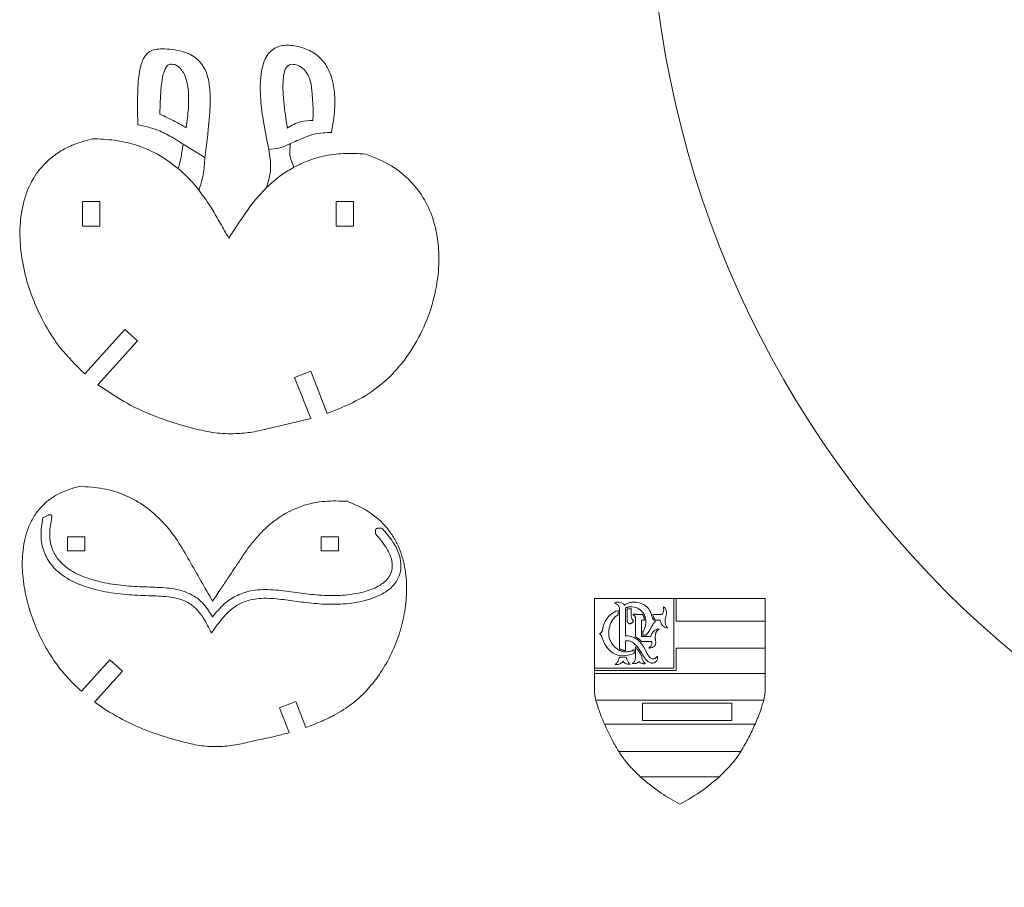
# Model space of a CAD drawing. Header units: millimetres. Extents: x 5 to 1149, y -277 to 912.
# Tile 7 of 9: x 592 to 762, y 505 to 655. Entities that reach past the tile are written whole.
import ezdxf

# ---------------------------------------------------------------- set-up
doc = ezdxf.new("R2010")
doc.units = ezdxf.units.MM

msp = doc.modelspace()

# ---------------------------------------------------------------- linework, layer by layer
at = {"color": 7, "linetype": 'Continuous', "lineweight": 15}
for p, q in [((623.66, 631.08), (619.9, 633.39)), ((605.49, 623.47), (602.49, 623.47)), ((602.49, 623.47), (602.49, 619.19)), ((605.49, 619.19), (605.49, 623.47)), ((646.41, 623.47), (646.41, 619.19)), ((649.41, 623.47), (646.41, 623.47)), ((649.41, 619.19), (649.41, 623.47)), ((602.49, 619.19), (605.49, 619.19)), ((646.41, 619.19), (649.41, 619.19)), ((609.82, 601.28), (602.88, 593.58)), ((612, 599.31), (609.82, 601.28)), ((605.16, 591.72), (612, 599.31)), ((641.99, 594.05), (639.2, 592.96)), ((644.85, 586.76), (641.99, 594.05)), ((639.2, 592.96), (641.98, 585.85)), ((634.75, 584.16), (641.98, 585.85)), ((602.89, 565.35), (599.89, 565.35)), ((599.89, 565.35), (599.89, 562.92)), ((602.89, 562.92), (602.89, 565.35)), ((646.81, 565.35), (643.81, 565.35)), ((643.81, 565.35), (643.81, 562.92)), ((646.81, 562.92), (646.81, 565.35)), ((599.89, 562.92), (602.89, 562.92)), ((643.81, 562.92), (646.81, 562.92)), ((691.13, 554.7), (691.13, 542.65)), ((704.84, 554.7), (691.13, 554.7)), ((694.73, 553.99), (694.59, 553.91)), ((694.88, 554.03), (694.73, 553.99)), ((695.05, 554.06), (694.88, 554.03)), ((695.22, 554.06), (695.05, 554.06)), ((695.4, 554.04), (695.22, 554.06)), ((695.57, 554.01), (695.4, 554.04)), ((695.73, 553.96), (695.57, 554.01)), ((695.89, 553.9), (695.73, 553.96)), ((697.28, 553.97), (697.13, 553.94)), ((697.44, 554), (697.28, 553.97)), ((697.59, 554.03), (697.44, 554)), ((697.75, 554.04), (697.59, 554.03)), ((697.9, 554.05), (697.75, 554.04)), ((698.06, 554.05), (697.9, 554.05)), ((698.35, 554.04), (698.06, 554.05)), ((698.64, 554), (698.35, 554.04)), ((698.93, 553.93), (698.64, 554)), ((704.84, 554.7), (704.84, 542.65)), ((705.26, 554.7), (704.84, 554.7)), ((705.26, 554.7), (705.26, 550.75)), ((720.63, 554.7), (705.26, 554.7)), ((720.63, 550.75), (720.63, 554.7)), ((694.49, 552.31), (694.16, 552.1)), ((694.83, 552.48), (694.49, 552.31)), ((694.59, 553.91), (694.72, 553.86)), ((694.72, 553.86), (694.84, 553.79)), ((695.21, 552.62), (694.83, 552.48)), ((694.84, 553.79), (694.95, 553.72)), ((694.95, 553.72), (695.05, 553.65)), ((695.05, 553.65), (695.14, 553.57)), ((695.14, 553.57), (695.22, 553.48)), ((695.21, 551.84), (695.21, 552.62)), ((695.22, 553.48), (695.29, 553.39)), ((695.29, 553.39), (695.34, 553.3)), ((695.34, 553.3), (695.39, 553.2)), ((695.39, 553.2), (695.42, 553.1)), ((695.42, 553.1), (695.44, 552.99)), ((695.44, 552.99), (695.45, 552.89)), ((695.45, 552.89), (695.45, 545.97)), ((696.02, 553.82), (695.89, 553.9)), ((696.14, 553.74), (696.02, 553.82)), ((696.22, 553.65), (696.14, 553.74)), ((696.28, 553.56), (696.22, 553.65)), ((696.42, 553.64), (696.28, 553.56)), ((696.55, 553.71), (696.42, 553.64)), ((696.5, 553.02), (696.56, 553.05)), ((696.5, 548.22), (696.5, 553.02)), ((696.69, 553.78), (696.55, 553.71)), ((696.56, 553.05), (696.62, 553.08)), ((696.62, 553.08), (696.68, 553.11)), ((696.68, 553.11), (696.76, 553.14)), ((696.84, 553.84), (696.69, 553.78)), ((696.75, 552.87), (696.75, 550.73)), ((696.81, 552.87), (696.75, 552.87)), ((696.76, 553.14), (696.84, 553.17)), ((696.87, 552.88), (696.81, 552.87)), ((696.98, 553.89), (696.84, 553.84)), ((696.84, 553.17), (696.93, 553.19)), ((696.93, 552.88), (696.87, 552.88)), ((696.93, 553.19), (697.03, 553.22)), ((696.99, 552.88), (696.93, 552.88)), ((697.13, 553.94), (696.98, 553.89)), ((697.05, 552.88), (696.99, 552.88)), ((697.03, 553.22), (697.13, 553.23)), ((697.12, 552.89), (697.05, 552.88)), ((697.18, 552.89), (697.12, 552.89)), ((697.13, 553.23), (697.24, 553.25)), ((697.24, 552.89), (697.18, 552.89)), ((697.24, 553.25), (697.35, 553.26)), ((697.31, 552.89), (697.24, 552.89)), ((697.37, 552.9), (697.31, 552.89)), ((697.35, 553.26), (697.47, 553.26)), ((697.44, 552.9), (697.37, 552.9)), ((697.51, 552.9), (697.44, 552.9)), ((697.45, 552.29), (697.46, 552.48)), ((697.45, 552.09), (697.45, 552.29)), ((697.46, 552.48), (697.47, 552.65)), ((697.47, 553.26), (697.59, 553.26)), ((697.47, 552.65), (697.49, 552.79)), ((697.49, 552.79), (697.51, 552.9)), ((697.59, 553.26), (697.99, 553.21)), ((697.99, 553.21), (698.35, 553.11)), ((698.35, 553.11), (698.67, 552.96)), ((698.67, 552.96), (698.96, 552.78)), ((699.21, 553.84), (698.93, 553.93)), ((698.96, 552.78), (699.21, 552.57)), ((699.48, 553.72), (699.21, 553.84)), ((699.21, 552.57), (699.43, 552.33)), ((699.43, 552.33), (699.61, 552.08)), ((699.73, 553.58), (699.48, 553.72)), ((699.97, 553.41), (699.73, 553.58)), ((700.19, 553.22), (699.97, 553.41)), ((700.39, 553), (700.19, 553.22)), ((700.57, 552.76), (700.39, 553)), ((700.72, 552.5), (700.57, 552.76)), ((700.85, 552.21), (700.72, 552.5)), ((703.02, 552.28), (702.97, 552.16)), ((703.06, 552.4), (703.02, 552.28)), ((703.14, 553.18), (703.03, 553.22)), ((703.03, 553.22), (703.05, 553.14)), ((703.05, 553.14), (703.07, 553.04)), ((703.08, 552.54), (703.06, 552.4)), ((703.07, 553.04), (703.08, 552.93)), ((703.08, 552.93), (703.09, 552.8)), ((703.09, 552.67), (703.08, 552.54)), ((703.09, 552.8), (703.09, 552.67)), ((703.25, 553.11), (703.14, 553.18)), ((703.34, 553.02), (703.25, 553.11)), ((703.42, 552.9), (703.34, 553.02)), ((703.48, 552.76), (703.42, 552.9)), ((703.54, 552.59), (703.48, 552.76)), ((703.57, 552.42), (703.54, 552.59)), ((703.58, 552.22), (703.57, 552.42)), ((692.94, 550.7), (692.78, 550.35)), ((693.13, 551.02), (692.94, 550.7)), ((693.35, 551.33), (693.13, 551.02)), ((693.59, 551.61), (693.35, 551.33)), ((693.87, 551.87), (693.59, 551.61)), ((694.16, 552.1), (693.87, 551.87)), ((693.97, 550.48), (694.12, 550.77)), ((694.12, 550.77), (694.29, 551.04)), ((694.29, 551.04), (694.49, 551.28)), ((694.49, 551.28), (694.71, 551.5)), ((694.71, 551.5), (694.94, 551.69)), ((694.94, 551.69), (695.21, 551.84)), ((696.75, 550.73), (696.76, 550.72)), ((696.76, 550.72), (696.77, 550.7)), ((696.77, 550.7), (696.78, 550.69)), ((696.78, 550.69), (696.79, 550.67)), ((696.79, 550.67), (696.8, 550.65)), ((696.8, 550.65), (696.81, 550.64)), ((696.81, 550.64), (696.83, 550.62)), ((696.83, 550.62), (696.84, 550.6)), ((696.84, 550.6), (696.85, 550.59)), ((696.85, 550.59), (696.86, 550.57)), ((696.86, 550.57), (696.87, 550.56)), ((696.87, 550.56), (696.88, 550.54)), ((697.46, 551.88), (697.45, 552.09)), ((697.48, 551.66), (697.46, 551.88)), ((697.52, 551.45), (697.48, 551.66)), ((697.57, 551.25), (697.52, 551.45)), ((697.64, 551.06), (697.57, 551.25)), ((697.74, 550.9), (697.64, 551.06)), ((697.65, 550.51), (697.71, 550.56)), ((697.71, 550.56), (697.75, 550.61)), ((697.86, 550.78), (697.74, 550.9)), ((697.84, 551.95), (697.75, 551.92)), ((697.75, 551.92), (697.82, 551.88)), ((697.75, 550.61), (697.79, 550.66)), ((697.79, 550.66), (697.83, 550.72)), ((697.82, 551.88), (697.88, 551.84)), ((697.83, 550.72), (697.86, 550.78)), ((697.92, 551.97), (697.84, 551.95)), ((697.88, 551.84), (697.94, 551.79)), ((698, 551.97), (697.92, 551.97)), ((697.94, 551.79), (697.99, 551.75)), ((697.99, 551.75), (698.04, 551.7)), ((698.07, 551.98), (698, 551.97)), ((698.04, 551.7), (698.09, 551.65)), ((698.14, 551.97), (698.07, 551.98)), ((698.09, 551.65), (698.13, 551.6)), ((698.13, 551.6), (698.16, 551.54)), ((698.21, 551.96), (698.14, 551.97)), ((698.16, 551.54), (698.18, 551.49)), ((698.18, 551.49), (698.2, 551.43)), ((698.2, 551.43), (698.21, 551.37)), ((698.28, 551.95), (698.21, 551.96)), ((698.21, 551.37), (698.22, 551.31)), ((698.22, 551.31), (698.22, 548.06)), ((698.35, 551.94), (698.28, 551.95)), ((698.43, 551.93), (698.35, 551.94)), ((698.5, 551.92), (698.43, 551.93)), ((698.59, 551.91), (698.5, 551.92)), ((698.68, 551.9), (698.59, 551.91)), ((699.45, 551.9), (698.68, 551.9)), ((699.27, 548.12), (699.27, 550.94)), ((699.27, 550.94), (699.77, 550.94)), ((699.49, 551.82), (699.45, 551.9)), ((699.53, 551.74), (699.49, 551.82)), ((699.57, 551.65), (699.53, 551.74)), ((699.6, 551.57), (699.57, 551.65)), ((699.64, 551.49), (699.6, 551.57)), ((699.61, 552.08), (699.75, 551.81)), ((699.66, 551.41), (699.64, 551.49)), ((699.69, 551.33), (699.66, 551.41)), ((699.71, 551.26), (699.69, 551.33)), ((699.73, 551.18), (699.71, 551.26)), ((699.75, 551.1), (699.73, 551.18)), ((699.75, 551.81), (699.87, 551.54)), ((699.76, 551.02), (699.75, 551.1)), ((699.77, 550.94), (699.76, 551.02)), ((699.87, 551.54), (699.95, 551.27)), ((699.95, 551.27), (700, 551.01)), ((700, 551.01), (700.02, 550.76)), ((700.01, 550.6), (700, 550.44)), ((700.02, 550.76), (700.01, 550.6)), ((700.91, 552.05), (700.85, 552.21)), ((700.96, 551.89), (700.91, 552.05)), ((701.01, 551.73), (700.96, 551.89)), ((701.06, 551.58), (701.01, 551.73)), ((701.11, 551.43), (701.06, 551.58)), ((701.17, 551.29), (701.11, 551.43)), ((701.23, 551.16), (701.17, 551.29)), ((702.71, 551.9), (701.19, 551.9)), ((701.19, 551.9), (701.23, 551.78)), ((701.23, 551.78), (701.27, 551.67)), ((701.3, 551.04), (701.23, 551.16)), ((701.27, 551.67), (701.31, 551.56)), ((701.37, 550.93), (701.3, 551.04)), ((701.31, 551.56), (701.35, 551.46)), ((701.35, 551.46), (701.4, 551.36)), ((701.46, 550.83), (701.37, 550.93)), ((701.4, 551.36), (701.44, 551.27)), ((701.44, 551.27), (701.48, 551.19)), ((701.56, 550.75), (701.46, 550.83)), ((701.47, 550.54), (701.5, 550.56)), ((701.48, 551.19), (701.52, 551.12)), ((701.5, 550.56), (701.52, 550.58)), ((701.52, 551.12), (701.56, 551.06)), ((701.52, 550.58), (701.55, 550.6)), ((701.55, 550.6), (701.58, 550.62)), ((701.56, 551.06), (701.6, 551.01)), ((701.67, 550.68), (701.56, 550.75)), ((701.58, 550.62), (701.61, 550.64)), ((701.6, 551.01), (701.63, 550.97)), ((701.61, 550.64), (701.64, 550.66)), ((701.63, 550.97), (701.66, 550.95)), ((701.64, 550.66), (701.67, 550.68)), ((701.66, 550.95), (702.48, 550.95)), ((702.48, 550.95), (702.49, 550.83)), ((702.49, 550.83), (702.52, 550.69)), ((702.52, 550.69), (702.57, 550.54)), ((702.57, 550.54), (702.64, 550.39)), ((702.81, 551.97), (702.71, 551.9)), ((702.9, 552.05), (702.81, 551.97)), ((702.97, 552.16), (702.9, 552.05)), ((703.33, 550.78), (703.34, 550.94)), ((703.34, 550.63), (703.33, 550.78)), ((703.34, 550.94), (703.37, 551.11)), ((703.35, 550.49), (703.34, 550.63)), ((703.37, 551.11), (703.4, 551.3)), ((703.4, 551.3), (703.49, 551.54)), ((703.49, 551.54), (703.54, 551.78)), ((703.54, 551.78), (703.57, 552.01)), ((703.57, 552.01), (703.58, 552.22)), ((705.26, 550.75), (720.63, 550.75)), ((720.63, 546.08), (720.63, 550.75)), ((692.34, 548.87), (692.3, 548.82)), ((692.38, 548.93), (692.34, 548.87)), ((692.4, 548.98), (692.38, 548.93)), ((692.43, 549.04), (692.4, 548.98)), ((692.45, 549.1), (692.43, 549.04)), ((692.46, 549.16), (692.45, 549.1)), ((692.48, 549.23), (692.46, 549.16)), ((692.55, 549.61), (692.48, 549.23)), ((692.65, 549.99), (692.55, 549.61)), ((692.78, 550.35), (692.65, 549.99)), ((693.58, 548.85), (693.61, 549.19)), ((693.58, 548.51), (693.58, 548.85)), ((693.61, 549.19), (693.66, 549.52)), ((693.66, 549.52), (693.74, 549.85)), ((693.74, 549.85), (693.84, 550.17)), ((693.84, 550.17), (693.97, 550.48)), ((696.88, 550.54), (696.9, 550.51)), ((696.9, 550.51), (696.92, 550.48)), ((696.92, 550.48), (696.95, 550.45)), ((696.95, 550.45), (696.97, 550.42)), ((696.97, 550.42), (696.99, 550.4)), ((696.99, 550.4), (697.01, 550.38)), ((697.01, 550.38), (697.04, 550.36)), ((697.04, 550.36), (697.07, 550.35)), ((697.07, 550.35), (697.1, 550.34)), ((697.1, 550.34), (697.13, 550.33)), ((697.13, 550.33), (697.17, 550.32)), ((697.17, 550.32), (697.21, 550.32)), ((697.21, 550.32), (697.28, 550.32)), ((697.28, 550.32), (697.35, 550.33)), ((697.35, 550.33), (697.41, 550.36)), ((697.41, 550.36), (697.48, 550.39)), ((697.48, 550.39), (697.54, 550.42)), ((697.54, 550.42), (697.6, 550.46)), ((697.6, 550.46), (697.65, 550.51)), ((699.59, 549.05), (699.51, 548.91)), ((699.51, 548.91), (699.51, 548.35)), ((699.67, 549.19), (699.59, 549.05)), ((699.73, 549.34), (699.67, 549.19)), ((699.79, 549.49), (699.73, 549.34)), ((699.84, 549.64), (699.79, 549.49)), ((699.89, 549.8), (699.84, 549.64)), ((699.93, 549.95), (699.89, 549.8)), ((699.96, 550.11), (699.93, 549.95)), ((699.99, 550.28), (699.96, 550.11)), ((700, 550.44), (699.99, 550.28)), ((700.39, 548.8), (700.44, 548.86)), ((700.44, 548.86), (700.48, 548.92)), ((700.48, 548.92), (700.52, 548.97)), ((700.52, 548.97), (700.56, 549.03)), ((700.56, 549.03), (700.66, 549.17)), ((700.66, 549.17), (700.74, 549.31)), ((700.74, 549.31), (700.82, 549.45)), ((700.82, 549.45), (700.89, 549.58)), ((700.89, 549.58), (700.95, 549.7)), ((700.95, 549.7), (701.02, 549.82)), ((701.02, 549.82), (701.07, 549.93)), ((701.07, 549.93), (701.13, 550.04)), ((701.13, 550.04), (701.18, 550.14)), ((701.18, 550.14), (701.24, 550.24)), ((701.28, 548.92), (701.18, 548.8)), ((701.24, 550.24), (701.3, 550.33)), ((701.4, 549.04), (701.28, 548.92)), ((701.3, 550.33), (701.35, 550.41)), ((701.35, 550.41), (701.38, 550.44)), ((701.38, 550.44), (701.4, 550.46)), ((701.4, 550.46), (701.42, 550.49)), ((701.52, 549.14), (701.4, 549.04)), ((701.42, 550.49), (701.45, 550.51)), ((701.45, 550.51), (701.47, 550.54)), ((701.66, 549.22), (701.52, 549.14)), ((701.8, 549.29), (701.66, 549.22)), ((701.76, 548.8), (701.8, 548.88)), ((701.96, 549.35), (701.8, 549.29)), ((701.8, 548.88), (701.84, 548.95)), ((701.84, 548.95), (701.89, 549.01)), ((701.89, 549.01), (701.94, 549.08)), ((701.94, 549.08), (702, 549.15)), ((702.13, 549.39), (701.96, 549.35)), ((702, 549.15), (702.07, 549.22)), ((702.07, 549.22), (702.15, 549.28)), ((702.31, 549.43), (702.13, 549.39)), ((702.15, 549.28), (702.23, 549.35)), ((702.23, 549.35), (702.31, 549.43)), ((702.64, 550.39), (702.73, 550.24)), ((702.73, 550.24), (702.84, 550.09)), ((702.84, 550.09), (702.96, 549.96)), ((702.96, 549.96), (703.09, 549.83)), ((703.09, 549.83), (703.25, 549.73)), ((703.25, 549.73), (703.41, 549.64)), ((703.38, 550.35), (703.35, 550.49)), ((703.42, 550.22), (703.38, 550.35)), ((703.41, 549.64), (703.59, 549.59)), ((703.47, 550.09), (703.42, 550.22)), ((703.53, 549.96), (703.47, 550.09)), ((703.6, 549.83), (703.53, 549.96)), ((703.59, 549.59), (703.78, 549.56)), ((703.69, 549.7), (703.6, 549.83)), ((703.78, 549.56), (703.69, 549.7)), ((692.05, 548.65), (691.96, 548.61)), ((691.96, 548.61), (692.04, 548.56)), ((692.04, 548.56), (692.11, 548.5)), ((692.13, 548.68), (692.05, 548.65)), ((692.11, 548.5), (692.16, 548.45)), ((692.2, 548.73), (692.13, 548.68)), ((692.16, 548.45), (692.21, 548.39)), ((692.25, 548.77), (692.2, 548.73)), ((692.21, 548.39), (692.25, 548.33)), ((692.3, 548.82), (692.25, 548.77)), ((692.25, 548.33), (692.28, 548.28)), ((692.28, 548.28), (692.31, 548.22)), ((692.31, 548.22), (692.34, 548.16)), ((692.34, 548.16), (692.36, 548.1)), ((692.36, 548.1), (692.39, 548.03)), ((692.39, 548.03), (692.41, 547.96)), ((692.41, 547.96), (692.44, 547.89)), ((692.44, 547.89), (692.67, 547.32)), ((692.67, 547.32), (692.93, 546.8)), ((693.62, 548.13), (693.58, 548.51)), ((693.71, 547.75), (693.62, 548.13)), ((693.85, 547.39), (693.71, 547.75)), ((694.03, 547.03), (693.85, 547.39)), ((696.74, 548.22), (696.5, 548.22)), ((696.5, 547.35), (696.6, 547.35)), ((696.5, 545.7), (696.5, 547.35)), ((696.6, 547.35), (696.71, 547.36)), ((696.71, 547.36), (696.82, 547.35)), ((696.97, 548.2), (696.74, 548.22)), ((696.82, 547.35), (696.94, 547.34)), ((696.94, 547.34), (697.07, 547.33)), ((697.19, 548.16), (696.97, 548.2)), ((697.07, 547.33), (697.21, 547.3)), ((697.4, 548.12), (697.19, 548.16)), ((697.21, 547.3), (697.35, 547.25)), ((697.35, 547.25), (697.5, 547.19)), ((697.6, 548.06), (697.4, 548.12)), ((697.5, 547.19), (697.66, 547.1)), ((697.79, 547.99), (697.6, 548.06)), ((697.97, 547.91), (697.79, 547.99)), ((698.14, 547.83), (697.97, 547.91)), ((698.3, 547.73), (698.14, 547.83)), ((698.22, 548.06), (698.31, 548.01)), ((698.45, 547.63), (698.3, 547.73)), ((698.31, 548.01), (698.4, 547.96)), ((698.4, 547.96), (698.49, 547.9)), ((698.6, 547.52), (698.45, 547.63)), ((698.49, 547.9), (698.58, 547.84)), ((698.58, 547.84), (698.67, 547.78)), ((698.73, 547.41), (698.6, 547.52)), ((698.67, 547.78), (698.75, 547.71)), ((698.86, 547.3), (698.73, 547.41)), ((698.75, 547.71), (698.84, 547.64)), ((698.84, 547.64), (698.92, 547.57)), ((698.97, 547.18), (698.86, 547.3)), ((698.92, 547.57), (699.01, 547.49)), ((699.09, 547.05), (698.97, 547.18)), ((699.01, 547.49), (699.09, 547.42)), ((699.09, 547.42), (699.16, 547.34)), ((699.16, 547.34), (699.24, 547.26)), ((699.24, 547.26), (700.98, 547.26)), ((700.87, 548.11), (699.27, 548.12)), ((699.51, 548.35), (699.98, 548.35)), ((699.98, 548.35), (700.04, 548.41)), ((700.04, 548.41), (700.09, 548.46)), ((700.09, 548.46), (700.15, 548.52)), ((700.15, 548.52), (700.2, 548.57)), ((700.2, 548.57), (700.25, 548.63)), ((700.25, 548.63), (700.3, 548.69)), ((700.3, 548.69), (700.35, 548.74)), ((700.35, 548.74), (700.39, 548.8)), ((700.93, 548.31), (700.87, 548.11)), ((701, 548.49), (700.93, 548.31)), ((700.98, 547.26), (701, 547.2)), ((701.09, 548.65), (701, 548.49)), ((701, 547.2), (701.03, 547.13)), ((701.18, 548.8), (701.09, 548.65)), ((701.63, 547.99), (701.64, 548.16)), ((701.63, 547.85), (701.63, 547.99)), ((701.64, 547.73), (701.63, 547.85)), ((701.64, 548.16), (701.66, 548.35)), ((701.66, 547.62), (701.64, 547.73)), ((701.66, 548.35), (701.69, 548.57)), ((701.67, 547.52), (701.66, 547.62)), ((701.69, 547.41), (701.67, 547.52)), ((701.69, 548.57), (701.71, 548.65)), ((701.7, 547.3), (701.69, 547.41)), ((701.71, 547.17), (701.7, 547.3)), ((701.71, 548.65), (701.73, 548.73)), ((701.71, 547.03), (701.71, 547.17)), ((701.73, 548.73), (701.76, 548.8)), ((692.93, 546.8), (693.22, 546.32)), ((693.22, 546.32), (693.55, 545.89)), ((693.55, 545.89), (693.92, 545.52)), ((693.92, 545.52), (694.33, 545.21)), ((694.25, 546.7), (694.03, 547.03)), ((694.51, 546.39), (694.25, 546.7)), ((694.79, 546.12), (694.51, 546.39)), ((695.1, 545.89), (694.79, 546.12)), ((695.43, 545.7), (695.1, 545.89)), ((695.77, 545.55), (695.43, 545.7)), ((695.45, 545.97), (695.51, 545.93)), ((695.51, 545.93), (695.57, 545.9)), ((695.57, 545.9), (695.63, 545.87)), ((695.63, 545.87), (695.69, 545.84)), ((695.69, 545.84), (695.75, 545.82)), ((695.75, 545.82), (695.8, 545.8)), ((696.13, 545.47), (695.77, 545.55)), ((695.8, 545.8), (695.86, 545.78)), ((695.86, 545.78), (695.91, 545.76)), ((695.91, 545.76), (695.97, 545.75)), ((695.97, 545.75), (696.02, 545.73)), ((696.02, 545.73), (696.06, 545.72)), ((696.06, 545.72), (696.11, 545.72)), ((696.11, 545.72), (696.15, 545.71)), ((696.48, 545.44), (696.13, 545.47)), ((696.15, 545.71), (696.18, 545.7)), ((696.18, 545.7), (696.22, 545.7)), ((696.22, 545.7), (696.26, 545.69)), ((696.26, 545.69), (696.29, 545.69)), ((696.29, 545.69), (696.32, 545.69)), ((696.32, 545.69), (696.36, 545.69)), ((696.36, 545.69), (696.39, 545.69)), ((696.39, 545.69), (696.42, 545.69)), ((696.42, 545.69), (696.45, 545.69)), ((696.45, 545.69), (696.47, 545.69)), ((696.47, 545.69), (696.5, 545.7)), ((696.6, 545.45), (696.48, 545.44)), ((696.73, 545.46), (696.6, 545.45)), ((696.85, 545.47), (696.73, 545.46)), ((696.97, 545.48), (696.85, 545.47)), ((697.1, 545.5), (696.97, 545.48)), ((697.23, 545.53), (697.1, 545.5)), ((697.35, 545.56), (697.23, 545.53)), ((697.48, 545.6), (697.35, 545.56)), ((697.61, 545.65), (697.48, 545.6)), ((697.73, 545.72), (697.61, 545.65)), ((697.66, 547.1), (697.83, 546.99)), ((697.85, 545.79), (697.73, 545.72)), ((697.83, 546.99), (698.01, 546.85)), ((697.98, 545.87), (697.85, 545.79)), ((697.98, 545.15), (697.98, 545.87)), ((698.01, 546.85), (698.2, 546.68)), ((698.2, 546.68), (698.37, 546.51)), ((698.28, 546.22), (698.21, 546.31)), ((698.21, 546.31), (698.22, 544.59)), ((698.36, 546.13), (698.28, 546.22)), ((698.44, 546.02), (698.36, 546.13)), ((698.37, 546.51), (698.53, 546.33)), ((698.52, 545.91), (698.44, 546.02)), ((698.61, 545.79), (698.52, 545.91)), ((698.53, 546.33), (698.68, 546.13)), ((698.7, 545.67), (698.61, 545.79)), ((698.68, 546.13), (698.83, 545.93)), ((698.79, 545.54), (698.7, 545.67)), ((698.89, 545.4), (698.79, 545.54)), ((698.83, 545.93), (698.97, 545.73)), ((698.97, 545.73), (699.1, 545.52)), ((699.19, 546.92), (699.09, 547.05)), ((699.1, 545.52), (699.24, 545.31)), ((699.3, 546.79), (699.19, 546.92)), ((699.39, 546.66), (699.3, 546.79)), ((699.49, 546.52), (699.39, 546.66)), ((699.58, 546.38), (699.49, 546.52)), ((699.67, 546.23), (699.58, 546.38)), ((699.75, 546.09), (699.67, 546.23)), ((699.83, 545.94), (699.75, 546.09)), ((699.91, 545.8), (699.83, 545.94)), ((700.02, 545.59), (699.91, 545.8)), ((700.13, 545.38), (700.02, 545.59)), ((700.65, 546.2), (700.5, 546.07)), ((700.5, 546.07), (700.69, 546.1)), ((700.77, 546.32), (700.65, 546.2)), ((700.69, 546.1), (700.86, 546.13)), ((700.87, 546.44), (700.77, 546.32)), ((700.86, 546.13), (701.02, 546.18)), ((700.94, 546.56), (700.87, 546.44)), ((700.99, 546.67), (700.94, 546.56)), ((701.03, 546.77), (700.99, 546.67)), ((701.02, 546.18), (701.16, 546.23)), ((701.03, 547.13), (701.04, 547.05)), ((701.04, 546.87), (701.03, 546.77)), ((701.04, 547.05), (701.05, 546.96)), ((701.05, 546.96), (701.04, 546.87)), ((701.16, 546.23), (701.28, 546.29)), ((701.28, 546.29), (701.39, 546.36)), ((701.39, 546.36), (701.48, 546.43)), ((701.48, 546.43), (701.55, 546.5)), ((701.55, 546.5), (701.61, 546.59)), ((701.61, 546.59), (701.66, 546.67)), ((701.66, 546.67), (701.69, 546.77)), ((701.69, 546.77), (701.7, 546.86)), ((701.7, 546.86), (701.71, 547.03)), ((705.26, 546.08), (720.63, 546.08)), ((705.26, 546.08), (705.26, 542.23)), ((720.63, 541.67), (720.63, 546.08)), ((607.22, 544.08), (602.29, 538.61)), ((609.4, 542.11), (607.22, 544.08)), ((694.33, 545.21), (694.79, 544.98)), ((694.79, 544.98), (695.31, 544.83)), ((695.13, 543.76), (695.06, 543.65)), ((695.19, 543.86), (695.13, 543.76)), ((695.24, 543.97), (695.19, 543.86)), ((695.29, 544.08), (695.24, 543.97)), ((695.32, 544.2), (695.29, 544.08)), ((695.31, 544.83), (695.88, 544.76)), ((695.36, 544.31), (695.32, 544.2)), ((695.38, 544.43), (695.36, 544.31)), ((695.4, 544.55), (695.38, 544.43)), ((695.5, 544.54), (695.4, 544.55)), ((695.6, 544.53), (695.5, 544.54)), ((695.7, 544.52), (695.6, 544.53)), ((695.8, 544.51), (695.7, 544.52)), ((695.91, 544.51), (695.8, 544.51)), ((695.88, 544.76), (696.51, 544.79)), ((696.01, 544.5), (695.91, 544.51)), ((695.96, 543.68), (696.03, 543.75)), ((696.11, 544.5), (696.01, 544.5)), ((696.03, 543.75), (696.09, 543.81)), ((696.09, 543.81), (696.13, 543.77)), ((696.22, 544.51), (696.11, 544.5)), ((696.13, 543.77), (696.16, 543.72)), ((696.32, 544.51), (696.22, 544.51)), ((696.41, 544.52), (696.32, 544.51)), ((696.51, 544.53), (696.41, 544.52)), ((696.51, 544.79), (697.21, 544.91)), ((696.6, 544.54), (696.51, 544.53)), ((696.63, 544.43), (696.6, 544.54)), ((696.66, 544.31), (696.63, 544.43)), ((696.7, 544.19), (696.66, 544.31)), ((696.75, 544.07), (696.7, 544.19)), ((696.8, 543.95), (696.75, 544.07)), ((696.86, 543.84), (696.8, 543.95)), ((696.92, 543.73), (696.86, 543.84)), ((696.99, 543.62), (696.92, 543.73)), ((697.21, 544.91), (697.98, 545.15)), ((698.03, 543.78), (697.97, 543.7)), ((698.07, 543.87), (698.03, 543.78)), ((698.12, 543.97), (698.07, 543.87)), ((698.15, 544.08), (698.12, 543.97)), ((698.18, 544.2), (698.15, 544.08)), ((698.19, 544.32), (698.18, 544.2)), ((698.21, 544.45), (698.19, 544.32)), ((698.22, 544.59), (698.21, 544.45)), ((698.73, 543.68), (698.81, 543.79)), ((698.81, 543.79), (698.84, 543.73)), ((698.84, 543.73), (698.89, 543.68)), ((698.98, 545.25), (698.89, 545.4)), ((699.08, 545.1), (698.98, 545.25)), ((699.17, 544.95), (699.08, 545.1)), ((699.27, 544.78), (699.17, 544.95)), ((699.24, 545.31), (699.36, 545.1)), ((699.27, 544.73), (699.27, 544.78)), ((699.28, 544.62), (699.27, 544.73)), ((699.29, 544.5), (699.28, 544.62)), ((699.33, 544.37), (699.29, 544.5)), ((699.37, 544.24), (699.33, 544.37)), ((699.36, 545.1), (699.49, 544.89)), ((699.42, 544.1), (699.37, 544.24)), ((699.48, 543.96), (699.42, 544.1)), ((699.55, 543.84), (699.48, 543.96)), ((699.49, 544.89), (699.61, 544.69)), ((699.62, 543.72), (699.55, 543.84)), ((699.61, 544.69), (699.74, 544.5)), ((699.74, 544.5), (699.86, 544.31)), ((699.86, 544.31), (699.95, 544.2)), ((699.95, 544.2), (700.04, 544.09)), ((700.04, 544.09), (700.14, 543.98)), ((700.23, 545.19), (700.13, 545.38)), ((700.14, 543.98), (700.24, 543.89)), ((700.33, 545.01), (700.23, 545.19)), ((700.24, 543.89), (700.35, 543.8)), ((700.43, 544.84), (700.33, 545.01)), ((700.35, 543.8), (700.46, 543.72)), ((700.53, 544.68), (700.43, 544.84)), ((700.63, 544.55), (700.53, 544.68)), ((700.74, 544.43), (700.63, 544.55)), ((700.85, 544.34), (700.74, 544.43)), ((700.96, 544.27), (700.85, 544.34)), ((701.09, 544.23), (700.96, 544.27)), ((701.22, 544.22), (701.09, 544.23)), ((701.32, 544.23), (701.22, 544.22)), ((701.41, 544.24), (701.32, 544.23)), ((701.49, 544.27), (701.41, 544.24)), ((701.57, 544.3), (701.49, 544.27)), ((701.64, 544.33), (701.57, 544.3)), ((701.7, 544.37), (701.64, 544.33)), ((701.69, 543.69), (701.79, 543.78)), ((701.76, 544.41), (701.7, 544.37)), ((701.81, 544.46), (701.76, 544.41)), ((701.79, 543.78), (701.88, 543.88)), ((701.87, 544.52), (701.81, 544.46)), ((701.91, 544.57), (701.87, 544.52)), ((701.88, 543.88), (701.95, 544.01)), ((701.96, 544.63), (701.91, 544.57)), ((701.95, 544.01), (702, 544.15)), ((702.01, 544.7), (701.96, 544.63)), ((702, 544.15), (702.03, 544.31)), ((702.04, 544.5), (702.01, 544.7)), ((702.03, 544.31), (702.04, 544.5)), ((604.57, 536.76), (609.4, 542.11)), ((704.84, 542.65), (691.13, 542.65)), ((691.13, 542.65), (691.13, 542.23)), ((691.13, 542.23), (691.13, 541.67)), ((705.26, 542.23), (691.13, 542.23)), ((694.81, 543.35), (694.71, 543.25)), ((694.71, 543.25), (694.89, 543.24)), ((694.9, 543.45), (694.81, 543.35)), ((694.89, 543.24), (695.06, 543.24)), ((694.99, 543.55), (694.9, 543.45)), ((695.06, 543.65), (694.99, 543.55)), ((695.06, 543.24), (695.21, 543.27)), ((695.21, 543.27), (695.35, 543.3)), ((695.35, 543.3), (695.48, 543.35)), ((695.48, 543.35), (695.6, 543.41)), ((695.6, 543.41), (695.7, 543.47)), ((695.7, 543.47), (695.8, 543.54)), ((695.8, 543.54), (695.88, 543.61)), ((695.88, 543.61), (695.96, 543.68)), ((696.16, 543.72), (696.2, 543.67)), ((696.2, 543.67), (696.25, 543.61)), ((696.25, 543.61), (696.31, 543.55)), ((696.31, 543.55), (696.38, 543.5)), ((696.38, 543.5), (696.47, 543.44)), ((696.47, 543.44), (696.59, 543.4)), ((696.59, 543.4), (696.73, 543.36)), ((696.73, 543.36), (696.89, 543.32)), ((696.89, 543.32), (697.09, 543.3)), ((697.06, 543.53), (696.99, 543.62)), ((697.14, 543.44), (697.06, 543.53)), ((697.09, 543.3), (697.33, 543.29)), ((697.23, 543.36), (697.14, 543.44)), ((697.33, 543.29), (697.23, 543.36)), ((697.73, 543.49), (697.64, 543.44)), ((697.64, 543.44), (697.72, 543.43)), ((697.72, 543.43), (697.82, 543.42)), ((697.82, 543.56), (697.73, 543.49)), ((697.9, 543.62), (697.82, 543.56)), ((697.82, 543.42), (697.92, 543.41)), ((697.97, 543.7), (697.9, 543.62)), ((697.92, 543.41), (698.02, 543.41)), ((698.02, 543.41), (698.13, 543.41)), ((698.13, 543.41), (698.24, 543.42)), ((698.24, 543.42), (698.34, 543.44)), ((698.34, 543.44), (698.44, 543.48)), ((698.44, 543.48), (698.54, 543.53)), ((698.54, 543.53), (698.64, 543.6)), ((698.64, 543.6), (698.73, 543.68)), ((698.89, 543.68), (698.96, 543.62)), ((698.96, 543.62), (699.04, 543.57)), ((699.04, 543.57), (699.13, 543.52)), ((699.13, 543.52), (699.24, 543.47)), ((699.24, 543.47), (699.35, 543.44)), ((699.35, 543.44), (699.46, 543.41)), ((699.46, 543.41), (699.58, 543.39)), ((699.58, 543.39), (699.69, 543.39)), ((699.69, 543.61), (699.62, 543.72)), ((699.77, 543.53), (699.69, 543.61)), ((699.69, 543.39), (699.81, 543.4)), ((699.85, 543.46), (699.77, 543.53)), ((699.81, 543.4), (699.92, 543.43)), ((699.92, 543.43), (699.85, 543.46)), ((700.46, 543.72), (700.57, 543.65)), ((700.57, 543.65), (700.69, 543.59)), ((700.69, 543.59), (700.8, 543.55)), ((700.8, 543.55), (700.91, 543.51)), ((700.91, 543.51), (701.02, 543.49)), ((701.02, 543.49), (701.13, 543.49)), ((701.13, 543.49), (701.24, 543.5)), ((701.24, 543.5), (701.35, 543.52)), ((701.35, 543.52), (701.47, 543.56)), ((701.47, 543.56), (701.58, 543.62)), ((701.58, 543.62), (701.69, 543.69)), ((691.13, 541.67), (720.63, 541.67)), ((691.13, 541.67), (691.13, 538.52)), ((720.63, 538.52), (720.63, 541.67)), ((691.34, 537.1), (720.41, 537.1)), ((639.39, 536.86), (636.6, 535.76)), ((636.6, 535.76), (638.28, 531.46)), ((641.15, 532.36), (639.39, 536.86)), ((714.89, 536.58), (699.43, 536.58)), ((699.43, 536.58), (699.43, 533.58)), ((714.89, 533.58), (714.89, 536.58)), ((699.43, 533.58), (714.89, 533.58)), ((692.85, 532.91), (718.9, 532.91)), ((695.32, 528.16), (716.44, 528.16)), ((699.03, 523.8), (712.73, 523.8))]:
    msp.add_line(p, q, dxfattribs=at)
msp.add_circle((875.7, 679.66), 175, dxfattribs=at)
for points, knots in [([(623.66, 631.08), (623.9, 632.9), (624.33, 636.22), (624.66, 640.53), (624.5, 643.82), (623.84, 646.37), (622.26, 648.46), (620.07, 649.44), (618.03, 649.81), (616.46, 649.93), (615.15, 649.85), (614.19, 649.52), (613.49, 648.94), (612.98, 648.17), (612.6, 647.14), (612.27, 645.58), (612.06, 643.36), (611.98, 640.29), (612.03, 638), (612.06, 636.72)], [0, 0, 0, 0, 0.139256, 0.253967, 0.327504, 0.388792, 0.450916, 0.519318, 0.564572, 0.608649, 0.638206, 0.664166, 0.683812, 0.706059, 0.73327, 0.76736, 0.826105, 0.902774, 1, 1, 1, 1]), ([(645.58, 635.42), (645.81, 636.76), (646.22, 639.19), (646.17, 642.56), (645.6, 645.25), (644.47, 647.51), (642.69, 649.25), (640.38, 650.24), (638.39, 650.59), (636.84, 650.46), (635.74, 650.07), (634.77, 649.29), (634, 648.08), (633.48, 646.41), (633.22, 644.22), (633.27, 641.21), (633.74, 637.22), (634.38, 634.19), (634.74, 632.49)], [0, 0, 0, 0, 0.10115, 0.182549, 0.24855, 0.30379, 0.368135, 0.428712, 0.487711, 0.515975, 0.543738, 0.572934, 0.606782, 0.648703, 0.702107, 0.769823, 0.871377, 1, 1, 1, 1]), ([(620.43, 636.23), (620.59, 637.36), (620.86, 639.39), (620.88, 642.15), (620.6, 644.14), (620.13, 645.51), (619.59, 646.38), (618.94, 646.97), (618.29, 647.22), (617.71, 647.27), (617.21, 647.07), (616.84, 646.56), (616.44, 645.57), (616.14, 643.87), (615.94, 641.42), (615.9, 639.58), (615.88, 638.56)], [0, 0, 0, 0, 0.158004, 0.282765, 0.378829, 0.435209, 0.480996, 0.519316, 0.5537, 0.575669, 0.597723, 0.624444, 0.65964, 0.745605, 0.860291, 1, 1, 1, 1]), ([(642.35, 637.49), (642.38, 637.94), (642.45, 638.99), (642.35, 640.58), (642.23, 642.09), (642.09, 643.78), (641.67, 645.33), (640.64, 646.61), (639.6, 647.14), (638.68, 647.28), (638.09, 647.07), (637.62, 646.55), (637.3, 645.54), (637.14, 643.9), (637.21, 641.83), (637.44, 639.59), (637.71, 637.7), (637.87, 636.6), (637.93, 636.17)], [0, 0, 0, 0, 0.059315, 0.134596, 0.205154, 0.255353, 0.354098, 0.405988, 0.461884, 0.50222, 0.520994, 0.540677, 0.589858, 0.653803, 0.753826, 0.856338, 0.944246, 1, 1, 1, 1]), ([(615.88, 638.56), (616.75, 638.18), (618.32, 637.48), (619.79, 636.61), (620.43, 636.23)], [0, 0, 0, 0, 0.559949, 1, 1, 1, 1]), ([(637.93, 636.17), (638.69, 636.62), (640.07, 637.41), (641.65, 637.46), (642.35, 637.49)], [0, 0, 0, 0, 0.555748, 1, 1, 1, 1]), ([(612.06, 636.72), (612.79, 636.58), (614.09, 636.33), (615.33, 635.88), (615.86, 635.69)], [0, 0, 0, 0, 0.568148, 1, 1, 1, 1]), ([(604.24, 634.32), (603.16, 634.04), (601.14, 633.5), (598.47, 632.14), (595.98, 630.22), (593.81, 627.49), (592.28, 623.84), (591.58, 619.73), (591.66, 615.32), (592.47, 610.77), (593.93, 606.26), (595.98, 601.99), (598.82, 597.59), (601.4, 595.04), (602.88, 593.58)], [0, 0, 0, 0, 0.066422, 0.124865, 0.177985, 0.253515, 0.330519, 0.412715, 0.500729, 0.593335, 0.688439, 0.783447, 0.875875, 1, 1, 1, 1]), ([(619.07, 629.16), (617.9, 630.04), (615.58, 631.79), (611.75, 633.33), (607.94, 634.18), (605.5, 634.28), (604.24, 634.32)], [0, 0, 0, 0, 0.272924, 0.54308, 0.763992, 1, 1, 1, 1]), ([(615.86, 635.69), (616.64, 635.3), (618.04, 634.62), (619.33, 633.77), (619.9, 633.39)], [0, 0, 0, 0, 0.5597774, 1, 1, 1, 1]), ([(638.48, 633.53), (639.2, 633.84), (640.49, 634.41), (641.82, 634.87), (642.41, 635.08)], [0, 0, 0, 0, 0.559893, 1, 1, 1, 1]), ([(642.41, 635.08), (642.99, 635.19), (644.03, 635.38), (645.1, 635.41), (645.58, 635.42)], [0, 0, 0, 0, 0.552671, 1, 1, 1, 1]), ([(619.9, 633.39), (619.79, 632.65), (619.59, 631.22), (619.24, 629.83), (619.07, 629.16)], [0, 0, 0, 0, 0.521926, 1, 1, 1, 1]), ([(634.74, 632.49), (634.92, 631.37), (635.29, 629.14), (634.67, 626.96), (634.35, 625.87)], [0, 0, 0, 0, 0.499495, 1, 1, 1, 1]), ([(638.48, 633.53), (638.32, 633.44), (637.68, 633.08), (636.43, 632.63), (635.31, 632.54), (634.74, 632.49)], [0, 0, 0, 0, 0.144296, 0.561832, 1, 1, 1, 1]), ([(639.08, 629.4), (638.82, 629.99), (638.23, 631.3), (638.39, 632.74), (638.48, 633.53)], [0, 0, 0, 0, 0.448532, 1, 1, 1, 1]), ([(622.64, 625.44), (622.91, 626.31), (623.5, 628.15), (623.61, 630.07), (623.66, 631.08)], [0, 0, 0, 0, 0.474016, 1, 1, 1, 1]), ([(651.55, 631.68), (650.25, 631.75), (647.76, 631.89), (644.39, 631.42), (641.5, 630.59), (639.88, 629.79), (639.08, 629.4)], [0, 0, 0, 0, 0.301448, 0.580634, 0.791126, 1, 1, 1, 1]), ([(644.85, 586.76), (646.53, 587.42), (649.82, 588.7), (654.28, 591.6), (657.94, 595.37), (660.82, 599.85), (662.9, 604.77), (664.1, 609.96), (664.32, 615.14), (663.52, 619.82), (661.81, 623.82), (659.33, 627.12), (655.89, 629.92), (653.05, 631.07), (651.55, 631.68)], [0, 0, 0, 0, 0.0916497, 0.1791624, 0.2679495, 0.3568999, 0.4479456, 0.5384313, 0.6261672, 0.7099734, 0.7774914, 0.8453039, 0.9176556, 1, 1, 1, 1]), ([(619.07, 629.16), (619.77, 628.53), (621.05, 627.38), (622.14, 626.05), (622.64, 625.44)], [0, 0, 0, 0, 0.547903, 1, 1, 1, 1]), ([(634.35, 625.87), (635.19, 626.64), (636.65, 627.97), (638.35, 628.97), (639.08, 629.4)], [0, 0, 0, 0, 0.57144, 1, 1, 1, 1]), ([(634.35, 625.87), (633.71, 625.21), (632.39, 623.83), (630.76, 621.59), (629.26, 619.31), (628.29, 617.85), (627.8, 617.12)], [0, 0, 0, 0, 0.252409, 0.521938, 0.759538, 1, 1, 1, 1]), ([(627.8, 617.12), (627.31, 617.97), (626.35, 619.64), (624.77, 622.51), (623.42, 624.36), (622.64, 625.44)], [0, 0, 0, 0, 0.29943, 0.590758, 1, 1, 1, 1]), ([(605.16, 591.72), (606.81, 590.6), (610.14, 588.33), (615.75, 585.84), (619.7, 584.71), (621.7, 584.14)], [0, 0, 0, 0, 0.326795, 0.659859, 1, 1, 1, 1]), ([(621.7, 584.14), (622.92, 583.85), (625.33, 583.29), (628.76, 583.17), (631.91, 583.45), (633.79, 583.92), (634.75, 584.16)], [0, 0, 0, 0, 0.284128, 0.559955, 0.776927, 1, 1, 1, 1]), ([(601.97, 574.12), (601.31, 573.94), (600.04, 573.6), (598.22, 572.79), (596.56, 571.74), (595.11, 570.39), (593.94, 568.79), (593.08, 567.01), (592.49, 565.09), (592.04, 562.49), (592, 559.15), (592.59, 555.24), (593.67, 551.44), (595.21, 547.78), (597.18, 544.36), (599.53, 541.24), (601.38, 539.48), (602.29, 538.61)], [0, 0, 0, 0, 0.047202, 0.091127, 0.137738, 0.182725, 0.227655, 0.274513, 0.318886, 0.366078, 0.457583, 0.54844, 0.639818, 0.730861, 0.822823, 0.913124, 1, 1, 1, 1]), ([(625, 554.23), (624.33, 555.4), (622.99, 557.74), (620.99, 561.24), (618.99, 564.77), (616.9, 567.44), (614.98, 569.33), (612.89, 571.02), (609.95, 572.68), (606.04, 573.88), (603.33, 574.04), (601.97, 574.12)], [0, 0, 0, 0, 0.12496, 0.249921, 0.374845, 0.5001, 0.563184, 0.624169, 0.749383, 0.873158, 1, 1, 1, 1]), ([(648.31, 571.53), (647.01, 571.58), (644.43, 571.67), (640.61, 570.89), (637.68, 569.54), (635.56, 568.07), (634.02, 566.75), (632.57, 565.22), (631.19, 563.5), (629.95, 561.65), (628.78, 559.89), (627.62, 558.16), (626.39, 556.31), (625.49, 554.97), (625, 554.23)], [0, 0, 0, 0, 0.125484, 0.249759, 0.373562, 0.435011, 0.498716, 0.569752, 0.639044, 0.712109, 0.784617, 0.843782, 0.914217, 1, 1, 1, 1]), ([(641.15, 532.36), (641.99, 532.67), (643.66, 533.28), (646.42, 534.61), (649.33, 536.46), (652.13, 539.11), (654.43, 542.21), (656.25, 545.59), (657.6, 549.2), (658.43, 552.95), (658.7, 556.8), (658.36, 560.01), (657.67, 562.49), (656.93, 564.28), (655.97, 565.93), (654.41, 567.9), (651.92, 570), (649.55, 571.01), (648.31, 571.53)], [0, 0, 0, 0, 0.052148, 0.103785, 0.178156, 0.252965, 0.327259, 0.4021, 0.476597, 0.551438, 0.625808, 0.700672, 0.738777, 0.775579, 0.812999, 0.849952, 0.922033, 1, 1, 1, 1]), ([(595.64, 568.65), (595.46, 567.61), (595.12, 565.65), (595.67, 562.78), (597.01, 560.44), (599.28, 558.35), (602.49, 556.78), (606.43, 555.78), (610.44, 555.28), (614.24, 555.17), (617.6, 555.05), (620.25, 554.38), (622.17, 553.04), (623.58, 551.14), (624.36, 549.6), (624.8, 548.72)], [0, 0, 0, 0, 0.077708, 0.146886, 0.2118, 0.27543, 0.37264, 0.473922, 0.576255, 0.672675, 0.75613, 0.826201, 0.871852, 0.92675, 1, 1, 1, 1]), ([(597.1, 568.3), (597.13, 568.42), (597.17, 568.63), (597.18, 568.88), (597.14, 569.03), (597.09, 569.11), (597.02, 569.17), (596.92, 569.2), (596.8, 569.21), (596.66, 569.18), (596.25, 569.05), (595.92, 568.83), (595.64, 568.65)], [0, 0, 0, 0, 0.149412, 0.259543, 0.302495, 0.339897, 0.374941, 0.416271, 0.464238, 0.521984, 0.59135, 1, 1, 1, 1]), ([(625, 551.51), (624.54, 552.26), (623.69, 553.64), (621.88, 555.15), (619.57, 556.19), (616.65, 556.62), (613.19, 556.68), (609.54, 556.87), (605.88, 557.43), (602.45, 558.42), (599.79, 559.86), (598.02, 561.63), (597.04, 563.53), (596.66, 565.84), (596.95, 567.44), (597.1, 568.3)], [0, 0, 0, 0, 0.070916, 0.131313, 0.187862, 0.274803, 0.368816, 0.469181, 0.571222, 0.668731, 0.75793, 0.813491, 0.868883, 0.929063, 1, 1, 1, 1]), ([(624.8, 548.72), (625.43, 549.61), (626.55, 551.2), (628.43, 553.08), (630.69, 554.36), (633.58, 554.85), (636.81, 554.59), (640.12, 554.11), (643.53, 553.7), (647.2, 553.63), (650.89, 554.1), (653.75, 555.04), (655.58, 556.23), (656.63, 557.27), (657.38, 558.58), (657.74, 560.3), (657.39, 562.38), (656.22, 564.68), (655.03, 566.07), (654.37, 566.83)], [0, 0, 0, 0, 0.0715053, 0.1269795, 0.173086, 0.2398228, 0.3156988, 0.3845804, 0.4598033, 0.5408589, 0.6241499, 0.7034675, 0.7352843, 0.766859, 0.7991851, 0.8327214, 0.8802143, 0.934414, 1, 1, 1, 1]), ([(654.37, 566.83), (654.24, 566.85), (654.01, 566.89), (653.71, 566.89), (653.49, 566.84), (653.32, 566.74), (653.21, 566.58), (653.17, 566.36), (653.19, 566.1), (653.24, 565.91), (653.27, 565.81)], [0, 0, 0, 0, 0.191715, 0.344191, 0.441189, 0.524908, 0.616271, 0.71901, 0.844732, 1, 1, 1, 1]), ([(653.27, 565.81), (653.84, 565.14), (654.86, 563.96), (655.86, 562.1), (656.19, 560.55), (656.02, 559.34), (655.41, 558.07), (653.86, 556.76), (651.34, 555.79), (648.34, 555.25), (645.04, 555.12), (641.64, 555.41), (638.13, 555.93), (634.66, 556.33), (631.51, 556.12), (628.92, 555.17), (626.77, 553.68), (625.62, 552.27), (625, 551.51)], [0, 0, 0, 0, 0.063839, 0.113079, 0.151708, 0.176772, 0.200876, 0.25217, 0.319572, 0.395099, 0.472314, 0.55945, 0.642209, 0.730266, 0.812828, 0.868217, 0.928738, 1, 1, 1, 1]), ([(691.13, 538.52), (691.14, 538.28), (691.18, 537.8), (691.29, 537.33), (691.34, 537.1)], [0, 0, 0, 0, 0.506693, 1, 1, 1, 1]), ([(691.34, 537.1), (691.56, 536.35), (691.99, 534.93), (692.57, 533.56), (692.85, 532.91)], [0, 0, 0, 0, 0.523476, 1, 1, 1, 1]), ([(718.9, 532.91), (719.25, 533.73), (719.84, 535.1), (720.25, 536.53), (720.41, 537.1)], [0, 0, 0, 0, 0.598677, 1, 1, 1, 1]), ([(720.41, 537.1), (720.48, 537.39), (720.59, 537.86), (720.62, 538.34), (720.63, 538.52)], [0, 0, 0, 0, 0.613687, 1, 1, 1, 1]), ([(604.57, 536.76), (604.89, 536.53), (606.61, 535.29), (609.97, 533.35), (614.79, 531.26), (618.17, 530.32), (619.87, 529.84)], [0, 0, 0, 0, 0.068738, 0.376904, 0.68753, 1, 1, 1, 1]), ([(692.85, 532.91), (693.29, 531.95), (694.03, 530.33), (694.94, 528.8), (695.32, 528.16)], [0, 0, 0, 0, 0.585803, 1, 1, 1, 1]), ([(716.44, 528.16), (716.93, 528.99), (717.83, 530.53), (718.56, 532.15), (718.9, 532.91)], [0, 0, 0, 0, 0.5368945, 1, 1, 1, 1]), ([(631.45, 529.88), (632.26, 530.05), (633.79, 530.35), (636.07, 530.87), (637.54, 531.26), (638.28, 531.46)], [0, 0, 0, 0, 0.350584, 0.669582, 1, 1, 1, 1]), ([(619.87, 529.84), (620.82, 529.61), (622.72, 529.15), (625.18, 529), (627.13, 529.08), (628.59, 529.24), (630.04, 529.5), (630.98, 529.76), (631.45, 529.88)], [0, 0, 0, 0, 0.2498594, 0.4999671, 0.6246266, 0.7501815, 0.874951, 1, 1, 1, 1]), ([(695.32, 528.16), (695.67, 527.64), (696.32, 526.69), (697.57, 525.24), (698.49, 524.34), (699.03, 523.8)], [0, 0, 0, 0, 0.3262732, 0.6021654, 1, 1, 1, 1]), ([(712.73, 523.8), (713.42, 524.49), (714.42, 525.49), (715.64, 526.97), (716.16, 527.74), (716.44, 528.16)], [0, 0, 0, 0, 0.512966, 0.737534, 1, 1, 1, 1]), ([(699.03, 523.8), (700.22, 522.81), (702.36, 521.03), (704.79, 519.67), (705.88, 519.06)], [0, 0, 0, 0, 0.552684, 1, 1, 1, 1]), ([(705.88, 519.06), (707.25, 519.83), (709.68, 521.2), (711.8, 523.01), (712.73, 523.8)], [0, 0, 0, 0, 0.564213, 1, 1, 1, 1])]:
    msp.add_open_spline(points, degree=3, knots=knots, dxfattribs=at)

doc.saveas('drawing.dxf')
